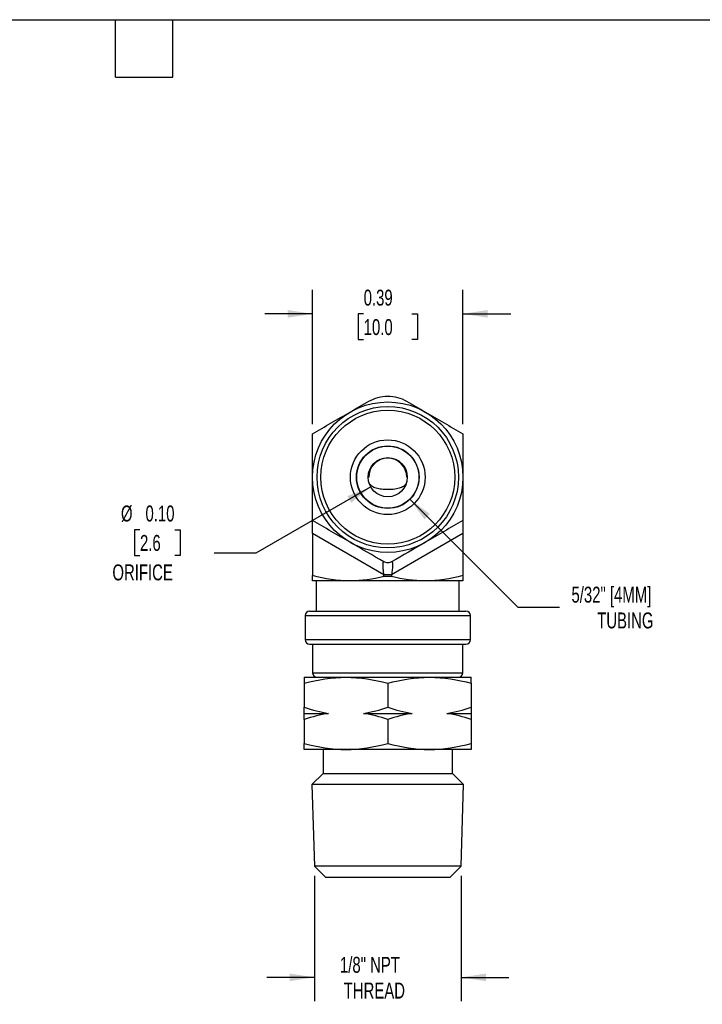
# Model space of a CAD drawing. Header units: inches. Extents: x 0.12 to 5.38, y 0.12 to 4.12.
# Tile 3 of 4: x 2.42 to 4.21, y 1.55 to 4.12. Entities that reach past the tile are written whole.
import ezdxf

# ---------------------------------------------------------------- set-up
doc = ezdxf.new("R2010")
doc.units = ezdxf.units.IN
doc.header["$LTSCALE"] = 0.5
doc.header["$MEASUREMENT"] = 0
doc.linetypes.add('SLD-Solid', pattern=[0])
doc.layers.add('DIMENSIONS', color=140, linetype='SLD-Solid', lineweight=25)
doc.layers.add('TEXT', color=140, linetype='SLD-Solid', lineweight=25)
doc.styles.add('SLDTEXTSTYLE0', font='TXT', dxfattribs={"width": 0.7})
doc.dimstyles.new('SLDDIMSTYLE1', dxfattribs={"dimtxt": 0.04248, "dimasz": 0.065, "dimexe": 0, "dimexo": 0.0625, "dimgap": 0.01062, "dimtad": 0, "dimtih": 1, "dimtoh": 1, "dimrnd": 1e-09, "dimdsep": 46, "dimtxsty": 'SLDTEXTSTYLE0', "dimsah": 1, "dimcen": 0.09, "dimadec": 0, "dimazin": 2, "dimtfac": 1, "dimtmove": 0, "dimatfit": 0, "dimfxl": 0, "dimfrac": 2, "dimtolj": 1, "dimtzin": 12, "dimarcsym": 0})
doc.dimstyles.new('SLDDIMSTYLE3', dxfattribs={"dimtxt": 0.04248, "dimasz": 0.065, "dimexe": 0, "dimexo": 0.0625, "dimgap": 0.01062, "dimtad": 0, "dimtih": 1, "dimtoh": 1, "dimrnd": 1e-09, "dimzin": 0, "dimdsep": 46, "dimtxsty": 'SLDTEXTSTYLE0', "dimsah": 1, "dimcen": 0, "dimadec": 0, "dimazin": 0, "dimtfac": 1, "dimtofl": 0, "dimtmove": 0, "dimatfit": 3, "dimfxl": 0, "dimfrac": 2, "dimtolj": 1, "dimtzin": 12, "dimarcsym": 0})
doc.dimstyles.new('SLDDIMSTYLE4', dxfattribs={"dimtxt": 0.04248, "dimasz": 0.065, "dimexe": 0, "dimexo": 0.0625, "dimgap": 0.01062, "dimtad": 0, "dimtih": 1, "dimtoh": 1, "dimrnd": 1e-09, "dimzin": 12, "dimdsep": 46, "dimtxsty": 'SLDTEXTSTYLE0', "dimsah": 1, "dimcen": 0, "dimadec": 0, "dimazin": 3, "dimtfac": 1, "dimtofl": 0, "dimtmove": 0, "dimatfit": 3, "dimfxl": 0, "dimfrac": 2, "dimtolj": 1, "dimtzin": 12, "dimarcsym": 0})
doc.dimstyles.new('SLDDIMSTYLE5', dxfattribs={"dimtxt": 0.04248, "dimasz": 0.065, "dimexe": 0, "dimexo": 0.0625, "dimgap": 0.01062, "dimtad": 0, "dimtih": 1, "dimtoh": 1, "dimrnd": 1e-09, "dimzin": 12, "dimdsep": 46, "dimtxsty": 'SLDTEXTSTYLE0', "dimsah": 1, "dimcen": 0.09, "dimadec": 0, "dimazin": 3, "dimtfac": 1, "dimtmove": 0, "dimatfit": 0, "dimfxl": 0, "dimfrac": 2, "dimtolj": 1, "dimtzin": 12, "dimarcsym": 0})

# ---------------------------------------------------------------- blocks, each defined once
blk = doc.blocks.new('_D_5')
at = {"layer": 'DIMENSIONS'}
for p, q in [((3.1905, 3.0664), (3.1905, 3.4177)), ((3.5842, 3.0664), (3.5842, 3.4177)), ((3.1905, 3.3552), (3.0655, 3.3552)), ((3.3243, 3.3552), (3.31, 3.3552)), ((3.31, 3.3552), (3.31, 3.2877)), ((3.4505, 3.3552), (3.4648, 3.3552)), ((3.4648, 3.3552), (3.4648, 3.2877)), ((3.5842, 3.3552), (3.7092, 3.3552)), ((3.31, 3.2877), (3.3243, 3.2877)), ((3.4648, 3.2877), (3.4505, 3.2877))]:
    blk.add_line(p, q, dxfattribs=at)
for points in [[(3.1905, 3.3552), (3.1255, 3.3652), (3.1255, 3.3452)], [(3.5842, 3.3552), (3.6492, 3.3452), (3.6492, 3.3652)]]:
    blk.add_solid(points, dxfattribs=at)
at = {"layer": 'DIMENSIONS', "char_height": 0.04167, "attachment_point": 1, "style": 'SLDTEXTSTYLE0'}
for s, insert in [('0.39', (3.3243, 3.4184)), ('10.0', (3.3243, 3.3414))]:
    blk.add_mtext(s, dxfattribs=dict(at, insert=insert))
blk = doc.blocks.new('_D_6')
at = {"layer": 'DIMENSIONS'}
for p, q in [((3.3431, 2.9021), (3.0424, 2.7286)), ((2.7388, 2.7903), (2.7245, 2.7903)), ((2.7245, 2.7903), (2.7245, 2.7228)), ((2.8297, 2.7903), (2.8439, 2.7903)), ((2.8439, 2.7903), (2.8439, 2.7228)), ((2.7245, 2.7228), (2.7388, 2.7228)), ((2.8439, 2.7228), (2.8297, 2.7228)), ((3.0424, 2.7286), (2.9331, 2.7286))]:
    blk.add_line(p, q, dxfattribs=at)
blk.add_solid([(3.3431, 2.9021), (3.2818, 2.8783), (3.2918, 2.861)], dxfattribs=at)
at = {"layer": 'DIMENSIONS', "char_height": 0.04167, "attachment_point": 1, "style": 'SLDTEXTSTYLE0'}
for s, insert in [('%%c', (2.689, 2.8535)), ('0.10', (2.7532, 2.8535)), ('2.6', (2.7388, 2.7765)), ('ORIFICE', (2.6666, 2.6994))]:
    blk.add_mtext(s, dxfattribs=dict(at, insert=insert))
blk = doc.blocks.new('_D_7')
at = {"layer": 'DIMENSIONS'}
for p, q in [((3.4449, 2.8703), (3.7277, 2.5874)), ((3.7277, 2.5874), (3.8371, 2.5874))]:
    blk.add_line(p, q, dxfattribs=at)
blk.add_solid([(3.4449, 2.8703), (3.4838, 2.8172), (3.4979, 2.8314)], dxfattribs=at)
at = {"layer": 'DIMENSIONS', "attachment_point": 1, "style": 'SLDTEXTSTYLE0'}
for s, insert, char_height in [('5/32" [4MM]', (3.8683, 2.6411), 0.041667), ('TUBING', (3.9356, 2.5736), 0.04167)]:
    blk.add_mtext(s, dxfattribs=dict(at, insert=insert, char_height=char_height))
blk = doc.blocks.new('_D_8')
at = {"layer": 'DIMENSIONS'}
for p, q in [((3.1954, 1.8845), (3.1954, 1.5562)), ((3.5794, 1.8845), (3.5794, 1.5562)), ((3.1954, 1.6187), (3.0704, 1.6187)), ((3.5794, 1.6187), (3.7044, 1.6187))]:
    blk.add_line(p, q, dxfattribs=at)
for points in [[(3.1954, 1.6187), (3.1304, 1.6287), (3.1304, 1.6087)], [(3.5794, 1.6187), (3.6444, 1.6087), (3.6444, 1.6287)]]:
    blk.add_solid(points, dxfattribs=at)
at = {"layer": 'DIMENSIONS', "char_height": 0.04167, "attachment_point": 1, "style": 'SLDTEXTSTYLE0'}
for s, insert in [('1/8" NPT', (3.2623, 1.6724)), ('THREAD', (3.2721, 1.6049))]:
    blk.add_mtext(s, dxfattribs=dict(at, insert=insert))

msp = doc.modelspace()

# ---------------------------------------------------------------- linework, layer by layer
for p, q in [((3.3376, 2.9277), (3.3362, 2.9277)), ((3.4386, 2.9277), (3.4372, 2.9277)), ((3.3775, 2.672), (3.1905, 2.78)), ((3.1905, 2.78), (3.1905, 2.6703)), ((3.5842, 2.78), (3.3972, 2.672)), ((3.5842, 2.78), (3.5842, 2.6703)), ((3.289, 2.6561), (3.1905, 2.6561)), ((3.2004, 2.6561), (3.2004, 2.5773)), ((3.4858, 2.6561), (3.289, 2.6561)), ((3.3972, 2.672), (3.3775, 2.672)), ((3.3775, 2.6677), (3.3775, 2.672)), ((3.3972, 2.672), (3.3972, 2.6677)), ((3.5842, 2.6561), (3.4858, 2.6561)), ((3.5744, 2.5773), (3.5744, 2.6561)), ((3.1827, 2.5773), (3.3874, 2.5773)), ((3.3874, 2.5773), (3.5921, 2.5773)), ((3.1708, 2.5655), (3.1708, 2.5025)), ((3.1708, 2.5655), (3.3874, 2.5655)), ((3.3874, 2.5655), (3.6039, 2.5655)), ((3.6039, 2.5025), (3.6039, 2.5655)), ((3.1708, 2.5025), (3.3874, 2.5025)), ((3.3874, 2.5025), (3.6039, 2.5025)), ((3.1827, 2.4907), (3.3874, 2.4907)), ((3.1905, 2.4907), (3.1905, 2.4159)), ((3.3874, 2.4907), (3.5921, 2.4907)), ((3.5842, 2.4159), (3.5842, 2.4907)), ((3.1689, 2.4041), (3.2781, 2.4041)), ((3.1905, 2.4159), (3.3874, 2.4159)), ((3.2781, 2.4041), (3.4966, 2.4041)), ((3.3874, 2.4159), (3.5842, 2.4159)), ((3.4966, 2.4041), (3.6059, 2.4041)), ((3.1689, 2.3884), (3.1689, 2.3255)), ((3.3874, 2.3884), (3.3874, 2.3255)), ((3.6059, 2.3884), (3.6059, 2.3255)), ((3.1689, 2.3096), (3.2326, 2.3096)), ((3.1689, 2.2937), (3.1689, 2.2309)), ((3.3237, 2.3096), (3.4511, 2.3096)), ((3.3874, 2.2937), (3.3874, 2.2309)), ((3.5422, 2.3096), (3.6059, 2.3096)), ((3.6059, 2.2937), (3.6059, 2.2309)), ((3.2781, 2.2151), (3.1689, 2.2151)), ((3.2181, 2.2151), (3.2181, 2.1521)), ((3.4966, 2.2151), (3.2781, 2.2151)), ((3.6059, 2.2151), (3.4966, 2.2151)), ((3.5567, 2.1521), (3.5567, 2.2151)), ((3.2181, 2.1521), (3.189, 2.1231)), ((3.2181, 2.1521), (3.5567, 2.1521)), ((3.5857, 2.1231), (3.5567, 2.1521)), ((3.189, 2.1231), (3.1954, 1.9095)), ((3.5857, 2.1231), (3.189, 2.1231)), ((3.5794, 1.9095), (3.5857, 2.1231)), ((3.1954, 1.9095), (3.2244, 1.8805)), ((3.5794, 1.9095), (3.1954, 1.9095)), ((3.5504, 1.8805), (3.5794, 1.9095)), ((3.2244, 1.8805), (3.5504, 1.8805))]:
    msp.add_line(p, q)
for radius in [0.1969, 0.185, 0.1752, 0.0978, 0.0819, 0.0813, 0.0512]:
    msp.add_circle((3.3874, 2.9277), radius)
for centre, radius, start, end in [((3.3874, 2.9277), 0.0498, 0, 180), ((3.1827, 2.5655), 0.0118, 90, 180), ((3.5921, 2.5655), 0.0118, 0, 90), ((3.1827, 2.5025), 0.0118, 180, 270), ((3.5921, 2.5025), 0.0118, 270, 0), ((3.2023, 2.4159), 0.0118, 180, 270), ((3.5724, 2.4159), 0.0118, 270, 0)]:
    msp.add_arc(centre, radius, start, end)
for points in [[(3.289, 3.0982), (3.3054, 3.1077), (3.3218, 3.1172), (3.3382, 3.1266)], [(3.4366, 3.1266), (3.4529, 3.1172), (3.4693, 3.1077), (3.4858, 3.0982)], [(3.1905, 3.0414), (3.2229, 3.0601), (3.2556, 3.079), (3.289, 3.0982)], [(3.4858, 3.0982), (3.5191, 3.079), (3.5519, 3.0601), (3.5842, 3.0414)], [(3.1905, 2.9277), (3.1905, 2.9662), (3.1905, 3.004), (3.1905, 3.0414)], [(3.5842, 3.0414), (3.5842, 3.004), (3.5842, 2.9662), (3.5842, 2.9277)], [(3.1905, 2.8141), (3.1905, 2.8515), (3.1905, 2.8893), (3.1905, 2.9277)], [(3.5842, 2.9277), (3.5842, 2.8893), (3.5842, 2.8515), (3.5842, 2.8141)], [(3.289, 2.7573), (3.2556, 2.7765), (3.2229, 2.7954), (3.1905, 2.8141)], [(3.5842, 2.8141), (3.5519, 2.7954), (3.5191, 2.7765), (3.4858, 2.7573)], [(3.3775, 2.7061), (3.3483, 2.723), (3.3189, 2.74), (3.289, 2.7573)], [(3.4858, 2.7573), (3.4559, 2.74), (3.4264, 2.723), (3.3972, 2.7061)], [(3.289, 2.6561), (3.2556, 2.6561), (3.2229, 2.6616), (3.1905, 2.6703)], [(3.1905, 2.6561), (3.1905, 2.6561), (3.1905, 2.6616), (3.1905, 2.6703)], [(3.3775, 2.6677), (3.3483, 2.6605), (3.3189, 2.6561), (3.289, 2.6561)], [(3.4858, 2.6561), (3.4559, 2.6561), (3.4264, 2.6605), (3.3972, 2.6677)], [(3.5842, 2.6703), (3.5519, 2.6616), (3.5191, 2.6561), (3.4858, 2.6561)], [(3.5842, 2.6703), (3.5842, 2.6616), (3.5842, 2.6561), (3.5842, 2.6561)], [(3.1689, 2.3884), (3.2048, 2.398), (3.2411, 2.4041), (3.2781, 2.4041)], [(3.1689, 2.4041), (3.1689, 2.4041), (3.1689, 2.398), (3.1689, 2.3884)], [(3.2781, 2.4041), (3.3151, 2.4041), (3.3514, 2.398), (3.3874, 2.3884)], [(3.3874, 2.3884), (3.4233, 2.398), (3.4596, 2.4041), (3.4966, 2.4041)], [(3.4966, 2.4041), (3.5336, 2.4041), (3.5699, 2.398), (3.6059, 2.3884)], [(3.6059, 2.3884), (3.6059, 2.398), (3.6059, 2.4041), (3.6059, 2.4041)], [(3.1689, 2.3255), (3.1899, 2.3185), (3.2111, 2.313), (3.2326, 2.3096)], [(3.1689, 2.3096), (3.1689, 2.313), (3.1689, 2.3185), (3.1689, 2.3255)], [(3.3237, 2.3096), (3.3452, 2.313), (3.3664, 2.3185), (3.3874, 2.3255)], [(3.3874, 2.3255), (3.4084, 2.3185), (3.4296, 2.313), (3.4511, 2.3096)], [(3.5422, 2.3096), (3.5637, 2.313), (3.5849, 2.3185), (3.6059, 2.3255)], [(3.6059, 2.3255), (3.6059, 2.3185), (3.6059, 2.313), (3.6059, 2.3096)], [(3.2326, 2.3096), (3.2111, 2.3063), (3.1899, 2.3007), (3.1689, 2.2937)], [(3.1689, 2.2937), (3.1689, 2.3007), (3.1689, 2.3063), (3.1689, 2.3096)], [(3.3874, 2.2937), (3.3664, 2.3007), (3.3452, 2.3063), (3.3237, 2.3096)], [(3.4511, 2.3096), (3.4296, 2.3063), (3.4084, 2.3007), (3.3874, 2.2937)], [(3.6059, 2.2937), (3.5849, 2.3007), (3.5637, 2.3063), (3.5422, 2.3096)], [(3.6059, 2.3096), (3.6059, 2.3063), (3.6059, 2.3007), (3.6059, 2.2937)], [(3.1689, 2.2309), (3.2048, 2.2212), (3.2411, 2.2151), (3.2781, 2.2151)], [(3.1689, 2.2151), (3.1689, 2.2151), (3.1689, 2.2212), (3.1689, 2.2309)], [(3.2781, 2.2151), (3.3151, 2.2151), (3.3514, 2.2212), (3.3874, 2.2309)], [(3.3874, 2.2309), (3.4233, 2.2212), (3.4596, 2.2151), (3.4966, 2.2151)], [(3.4966, 2.2151), (3.5336, 2.2151), (3.5699, 2.2212), (3.6059, 2.2309)], [(3.6059, 2.2309), (3.6059, 2.2212), (3.6059, 2.2151), (3.6059, 2.2151)]]:
    msp.add_open_spline(points, degree=3)
for points, knots in [([(3.3382, 3.1266), (3.3456, 3.1309), (3.3535, 3.1342), (3.3701, 3.1387), (3.3787, 3.1398), (3.3961, 3.1398), (3.4045, 3.1387), (3.4211, 3.1343), (3.4291, 3.1309), (3.4366, 3.1266)], [0, 0, 0, 0, 0.25, 0.25, 0.5, 0.5, 0.75, 0.75, 1, 1, 1, 1]), ([(3.4371, 2.9163), (3.4366, 2.9144), (3.4356, 2.9107), (3.4326, 2.9068), (3.4286, 2.9035), (3.4234, 2.9007), (3.4171, 2.8986), (3.4099, 2.8969), (3.4001, 2.8954), (3.3896, 2.8949), (3.3792, 2.8952), (3.3713, 2.8959), (3.3638, 2.8971), (3.3569, 2.8988), (3.3509, 2.901), (3.3458, 2.9037), (3.3417, 2.9073), (3.339, 2.9112), (3.338, 2.9146), (3.3376, 2.9161)], [0, 0, 0, 0, 0.0559291, 0.1114767, 0.168592, 0.2250642, 0.2830989, 0.3406917, 0.4000606, 0.5002833, 0.5554454, 0.6122287, 0.6673858, 0.7241045, 0.7800161, 0.8374541, 0.8951016, 0.9544594, 1, 1, 1, 1]), ([(3.1905, 2.78), (3.1905, 2.7845), (3.1905, 2.789), (3.1905, 2.7975), (3.1905, 2.8014), (3.1905, 2.8077), (3.1905, 2.8102), (3.1905, 2.8134), (3.1905, 2.8141), (3.1905, 2.8141)], [0, 0, 0, 0, 0.25, 0.25, 0.5, 0.5, 0.75, 0.75, 1, 1, 1, 1]), ([(3.5842, 2.8141), (3.5842, 2.8141), (3.5842, 2.8134), (3.5842, 2.8102), (3.5842, 2.8077), (3.5842, 2.8014), (3.5842, 2.7975), (3.5842, 2.789), (3.5842, 2.7845), (3.5842, 2.78)], [0, 0, 0, 0, 0.25, 0.25, 0.5, 0.5, 0.75, 0.75, 1, 1, 1, 1]), ([(3.3775, 2.672), (3.3773, 2.6733), (3.3769, 2.6759), (3.3764, 2.6796), (3.376, 2.6831), (3.3755, 2.6876), (3.3751, 2.6929), (3.3749, 2.6983), (3.3751, 2.7025), (3.3756, 2.7051), (3.3764, 2.7065), (3.3772, 2.7062), (3.3775, 2.7061)], [0, 0, 0, 0, 0.069789, 0.135994, 0.198858, 0.258667, 0.382373, 0.500143, 0.617888, 0.74162, 0.864123, 1, 1, 1, 1]), ([(3.3972, 2.7061), (3.3943, 2.7044), (3.3909, 2.7035), (3.3839, 2.7035), (3.3805, 2.7044), (3.3775, 2.7061)], [0, 0, 0, 0, 0.5, 0.5, 1, 1, 1, 1]), ([(3.3972, 2.7061), (3.3974, 2.7062), (3.3978, 2.7064), (3.3983, 2.7062), (3.3988, 2.7058), (3.3993, 2.7047), (3.3997, 2.7025), (3.3999, 2.6983), (3.3997, 2.6929), (3.3992, 2.6865), (3.3983, 2.6794), (3.3976, 2.6746), (3.3972, 2.672)], [0, 0, 0, 0, 0.069789, 0.135994, 0.198858, 0.258667, 0.382373, 0.500143, 0.617888, 0.74162, 0.864123, 1, 1, 1, 1]), ([(3.3775, 2.6677), (3.3805, 2.6685), (3.3839, 2.6689), (3.3908, 2.6689), (3.3943, 2.6685), (3.3972, 2.6677)], [0, 0, 0, 0, 0.5, 0.5, 1, 1, 1, 1])]:
    msp.add_open_spline(points, degree=3, knots=knots)
at = {"layer": 'TEXT'}
for p, q in [((0.125, 4.125), (5.375, 4.125)), ((2.675, 3.975), (2.675, 4.125)), ((2.825, 3.975), (2.825, 4.125)), ((2.675, 3.975), (2.825, 3.975))]:
    msp.add_line(p, q, dxfattribs=at)

# ---------------------------------------------------------------- dimensions: what is measured, and where the dimension line sits
at = {"layer": 'DIMENSIONS'}
dim = msp.add_linear_dim(base=(3.1905, 3.3552), p1=(3.5842, 3.0414), p2=(3.1905, 3.0414), angle=0, dimstyle='SLDDIMSTYLE1', dxfattribs=at)
dim.commit()
dim.dimension.update_dxf_attribs({"geometry": '_D_5', "text_midpoint": (3.3874, 3.3552), "dimtype": 160})
dim = msp.add_diameter_dim_2p(p1=(3.3299, 2.9852), p2=(3.4449, 2.8703), text='5/32" [4MM]\\PTUBING', dimstyle='SLDDIMSTYLE4', override={"dimpost": '<>'}, dxfattribs=at)
dim.commit()
dim.dimension.update_dxf_attribs({"geometry": '_D_7', "text_midpoint": (4.0462, 2.5874), "dimtype": 163})
dim = msp.add_diameter_dim_2p(p1=(3.4317, 2.9533), p2=(3.3431, 2.9021), text='<>\\PORIFICE', dimstyle='SLDDIMSTYLE3', dxfattribs=at)
dim.commit()
dim.dimension.update_dxf_attribs({"geometry": '_D_6', "text_midpoint": (2.7842, 2.7565), "dimtype": 163})
dim = msp.add_linear_dim(base=(3.1954, 1.6187), p1=(3.5794, 1.9095), p2=(3.1954, 1.9095), text='1/8" NPT\\PTHREAD', dimstyle='SLDDIMSTYLE5', dxfattribs=at)
dim.commit()
dim.dimension.update_dxf_attribs({"geometry": '_D_8', "text_midpoint": (3.3874, 1.6187), "dimtype": 160})

doc.saveas('drawing.dxf')
